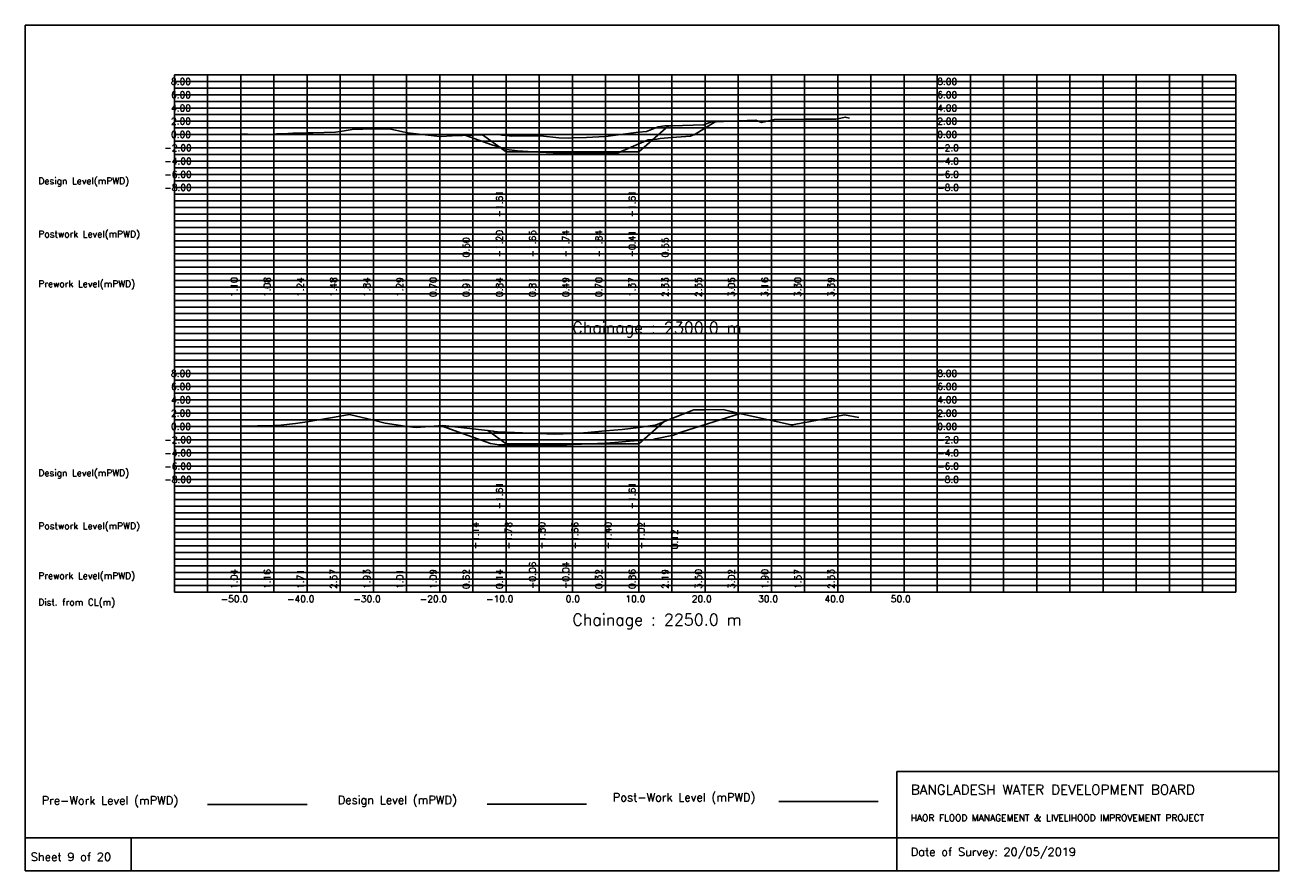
# Model space of a CAD drawing. Extents: x 0 to 189, y 0 to 128.
import ezdxf

# ---------------------------------------------------------------- set-up
doc = ezdxf.new("R2010")
doc.units = 0
doc.header["$MEASUREMENT"] = 0
doc.linetypes.add('1-1', pattern=[0])
for name, color, linetype in [('P1', 7, 'CONTINUOUS'), ('P15', 8, 'CONTINUOUS'), ('P2', 3, 'CONTINUOUS'), ('P3', 1, 'CONTINUOUS'), ('P6', 4, 'CONTINUOUS')]:
    doc.layers.add(name, color=color, linetype=linetype)
doc.styles.add('ROMAN_SIMPLEX', font='ROMANS')

msp = doc.modelspace()

# ---------------------------------------------------------------- linework, layer by layer
at = {"layer": 'P1'}
for p, q in [((0, 127.5), (0, 5)), ((0, 127.5), (189, 127.5)), ((189, 127.5), (189, 5)), ((131.4, 15), (131.4, 0)), ((131.4, 15), (189, 15)), ((16, 5), (16, 0))]:
    msp.add_line(p, q, dxfattribs=at)
at = {"layer": 'P1', "linetype": '1-1'}
msp.add_lwpolyline([(0, 0), (189, 0), (189, 5), (0, 5), (0, 0)], dxfattribs=at)
at = {"layer": 'P15', "linetype": '1-1'}
for points in [[(22.5, 120), (182.5, 120)], [(22.5, 42), (22.5, 120)], [(27.5, 42), (27.5, 120)], [(32.5, 42), (32.5, 120)], [(37.5, 42), (37.5, 120)], [(42.5, 42), (42.5, 120)], [(47.5, 42), (47.5, 120)], [(52.5, 42), (52.5, 120)], [(57.5, 42), (57.5, 120)], [(62.5, 42), (62.5, 120)], [(67.5, 42), (67.5, 120)], [(72.5, 42), (72.5, 120)], [(77.5, 42), (77.5, 120)], [(82.5, 42), (82.5, 120)], [(87.5, 42), (87.5, 120)], [(92.5, 42), (92.5, 120)], [(97.5, 42), (97.5, 120)], [(102.5, 42), (102.5, 120)], [(107.5, 42), (107.5, 120)], [(112.5, 42), (112.5, 120)], [(117.5, 42), (117.5, 120)], [(122.5, 42), (122.5, 120)], [(127.5, 42), (127.5, 120)], [(132.5, 42), (132.5, 120)], [(137.5, 42), (137.5, 120)], [(142.5, 42), (142.5, 120)], [(147.5, 42), (147.5, 120)], [(152.5, 42), (152.5, 120)], [(157.5, 42), (157.5, 120)], [(162.5, 42), (162.5, 120)], [(167.5, 42), (167.5, 120)], [(172.5, 42), (172.5, 120)], [(177.5, 42), (177.5, 120)], [(182.5, 42), (182.5, 120)], [(22.5, 119), (182.5, 119)], [(22.5, 118), (182.5, 118)], [(22.5, 117), (182.5, 117)], [(22.5, 116), (182.5, 116)], [(22.5, 115), (182.5, 115)], [(22.5, 114), (182.5, 114)], [(22.5, 113), (182.5, 113)], [(22.5, 112), (182.5, 112)], [(22.5, 111), (182.5, 111)], [(22.5, 110), (182.5, 110)], [(22.5, 109), (182.5, 109)], [(22.5, 108), (182.5, 108)], [(22.5, 107), (182.5, 107)], [(22.5, 106), (182.5, 106)], [(22.5, 105), (182.5, 105)], [(22.5, 104), (182.5, 104)], [(22.5, 103), (182.5, 103)], [(22.5, 102), (182.5, 102)], [(22.5, 101), (182.5, 101)], [(22.5, 100), (182.5, 100)], [(22.5, 99), (182.5, 99)], [(22.5, 98), (182.5, 98)], [(22.5, 97), (182.5, 97)], [(22.5, 96), (182.5, 96)], [(22.5, 95), (182.5, 95)], [(22.5, 94), (182.5, 94)], [(22.5, 93), (182.5, 93)], [(22.5, 92), (182.5, 92)], [(22.5, 91), (182.5, 91)], [(22.5, 90), (182.5, 90)], [(22.5, 89), (182.5, 89)], [(22.5, 88), (182.5, 88)], [(22.5, 87), (182.5, 87)], [(22.5, 86), (182.5, 86)], [(22.5, 85), (182.5, 85)], [(22.5, 84), (182.5, 84)], [(22.5, 83), (182.5, 83)], [(22.5, 82), (182.5, 82)], [(22.5, 81), (182.5, 81)], [(22.5, 80), (182.5, 80)], [(22.5, 79), (182.5, 79)], [(22.5, 78), (182.5, 78)], [(22.5, 77), (182.5, 77)], [(22.5, 76), (182.5, 76)], [(22.5, 75), (182.5, 75)], [(22.5, 74), (182.5, 74)], [(22.5, 73), (182.5, 73)], [(22.5, 72), (182.5, 72)], [(22.5, 71), (182.5, 71)], [(22.5, 70), (182.5, 70)], [(22.5, 69), (182.5, 69)], [(22.5, 68), (182.5, 68)], [(22.5, 67), (182.5, 67)], [(22.5, 66), (182.5, 66)], [(22.5, 65), (182.5, 65)], [(22.5, 64), (182.5, 64)], [(22.5, 63), (182.5, 63)], [(22.5, 62), (182.5, 62)], [(22.5, 61), (182.5, 61)], [(22.5, 60), (182.5, 60)], [(22.5, 59), (182.5, 59)], [(22.5, 58), (182.5, 58)], [(22.5, 57), (182.5, 57)], [(22.5, 56), (182.5, 56)], [(22.5, 55), (182.5, 55)], [(22.5, 54), (182.5, 54)], [(22.5, 53), (182.5, 53)], [(22.5, 52), (182.5, 52)], [(22.5, 51), (182.5, 51)], [(22.5, 50), (182.5, 50)], [(22.5, 49), (182.5, 49)], [(22.5, 48), (182.5, 48)], [(22.5, 47), (182.5, 47)], [(22.5, 46), (182.5, 46)], [(22.5, 45), (182.5, 45)], [(22.5, 44), (182.5, 44)], [(22.5, 43), (182.5, 43)], [(22.5, 42), (182.5, 42)]]:
    msp.add_lwpolyline(points, dxfattribs=at)
at = {"layer": 'P2'}
msp.add_line((27.5, 10), (42.5, 10), dxfattribs=at)
at = {"layer": 'P2', "linetype": '1-1'}
for points in [[(32.5, 111.1), (34.54, 111.02), (37.5, 111.08), (37.9, 111.09), (39.62, 111.16), (40.34, 111.23), (42.5, 111.24), (43.37, 111.25), (46.81, 111.36), (47.5, 111.48), (49.3, 111.78), (52.5, 111.84), (54.95, 111.88), (56.95, 111.4), (57.5, 111.29), (57.62, 111.27), (62.5, 110.7), (62.73, 110.68), (64.38, 110.8), (67.5, 110.91), (70.68, 111.02), (71.26, 111.07), (71.84, 110.92), (72.5, 110.84), (73.35, 110.73), (77.5, 110.81), (77.71, 110.81), (80.46, 110.52), (81.86, 110.47), (82.5, 110.49), (84.63, 110.53), (87.39, 110.69), (87.5, 110.7), (92.45, 111.37), (92.5, 111.37), (93.65, 111.47), (95.44, 112.16), (96.44, 112.3), (97.5, 112.33), (102.32, 112.47), (102.5, 112.55), (103.38, 112.89), (104.18, 112.9), (107.5, 113.05), (110.15, 113.18), (111.02, 112.82), (112.5, 113.16), (112.89, 113.26), (117.5, 113.3), (122.23, 113.34), (122.5, 113.39), (123.63, 113.63), (124.28, 113.48)], [(32.5, 67.04), (37.5, 67.16), (38.55, 67.19), (40.76, 67.42), (42.5, 67.71), (47.5, 68.57), (48.85, 68.8), (48.92, 68.8), (52.5, 67.93), (54.29, 67.5), (56.59, 67.13), (57.5, 67.01), (58.93, 66.82), (62.33, 67.07), (62.5, 67.09), (62.99, 67.13), (67.5, 66.62), (70.54, 66.28), (70.72, 66.24), (70.97, 66.2), (71.22, 66.19), (72.5, 66.14), (77.5, 65.94), (79.73, 65.85), (82.5, 65.96), (84.19, 66.03), (84.3, 66.05), (87.5, 66.32), (90.02, 66.54), (92.5, 66.86), (94.95, 67.18), (95.02, 67.21), (97.5, 68.19), (100.79, 69.48), (100.84, 69.49), (102.5, 69.5), (105.22, 69.53), (107.5, 69.02), (112.5, 67.9), (115.49, 67.23), (115.69, 67.23), (117.5, 67.57), (117.87, 67.64), (122.5, 68.53), (123.54, 68.73), (125.68, 68.37)]]:
    msp.add_lwpolyline(points, dxfattribs=at)
at = {"layer": 'P3'}
msp.add_line((69.63, 10.07), (84.63, 10.07), dxfattribs=at)
at = {"layer": 'P3', "linetype": '1-1'}
for points in [[(68.95, 110.96), (72.5, 108.39), (77.5, 108.39), (82.5, 108.39), (87.5, 108.39), (92.5, 108.39), (96.98, 112.31)], [(69.75, 66.37), (72.5, 64.38), (77.5, 64.38), (82.5, 64.38), (87.5, 64.38), (92.5, 64.38), (96.31, 67.72)]]:
    msp.add_lwpolyline(points, dxfattribs=at)
at = {"layer": 'P6'}
msp.add_line((113.6, 10.48), (128.6, 10.48), dxfattribs=at)
at = {"layer": 'P6', "linetype": '1-1'}
for points in [[(66.45, 110.87), (70.36, 109.47), (72.5, 108.8), (72.59, 108.77), (74.22, 108.52), (77.5, 108.35), (79.58, 108.24), (81.1, 108.25), (82.5, 108.26), (82.59, 108.26), (87.5, 108.16), (88.57, 108.21), (89.42, 108.25), (92.5, 109.59), (93.92, 110.2), (95.24, 110.32), (95.75, 110.42), (97.5, 110.55), (100.29, 110.74), (100.59, 110.89), (100.88, 110.94), (104.04, 112.9)], [(62.7, 67.11), (70.15, 64.44), (71.46, 64.22), (73.03, 64.23), (73.88, 64.22), (74.15, 64.21), (75.91, 64.21), (77.27, 64.24), (78.37, 64.2), (78.88, 64.2), (80.04, 64.21), (81.14, 64.23), (81.67, 64.22), (83.24, 64.32), (83.88, 64.34), (87.5, 64.49), (88.88, 64.6), (91.09, 64.77), (93.88, 64.98), (94.71, 65.04), (95.04, 65.12), (97.72, 65.7), (98.22, 65.9), (98.56, 66.05), (98.88, 66.12), (107.81, 68.95)]]:
    msp.add_lwpolyline(points, dxfattribs=at)

# ---------------------------------------------------------------- texts
at = {"layer": 'P1', "style": 'ROMAN_SIMPLEX'}
for s, height, rotation, p in [('8.00', 1, 360, (22, 118.5)), ('8.00', 1, 360, (137.5, 118.5)), ('6.00', 1, 360, (22, 116.5)), ('6.00', 1, 360, (137.5, 116.5)), ('4.00', 1, 360, (22, 114.5)), ('4.00', 1, 360, (137.5, 114.5)), ('2.00', 1, 360, (22, 112.5)), ('2.00', 1, 360, (137.5, 112.5)), ('0.00', 1, 360, (22, 110.5)), ('0.00', 1, 360, (137.5, 110.5)), ('-2.00', 1, 360, (21, 108.5)), ('-2.0', 1, 360, (137.5, 108.5)), ('-4.00', 1, 360, (21, 106.5)), ('-4.0', 1, 360, (137.5, 106.5)), ('Design Level(mPWD)', 1, 360, (2, 103.5)), ('-6.00', 1, 360, (21, 104.5)), ('-6.0', 1, 360, (137.5, 104.5)), ('-8.00', 1, 360, (21, 102.5)), ('-8.0', 1, 360, (137.5, 102.5)), ('-1.61', 1, 90, (72, 98.5)), ('-1.61', 1, 90, (92, 98.5)), ('Postwork Level(mPWD)', 1, 360, (2, 95.5)), ('0.50', 1, 90, (67, 92.5)), ('-1.20', 1, 90, (72, 92.5)), ('-1.65', 1, 90, (77, 92.5)), ('-1.74', 1, 90, (82, 92.5)), ('-1.84', 1, 90, (87, 92.5)), ('-0.41', 1, 90, (92, 92.5)), ('0.55', 1, 90, (97, 92.5)), ('Prework Level(mPWD)', 1, 360, (2, 88)), ('1.10', 1, 90, (32, 86.5)), ('1.08', 1, 90, (37, 86.5)), ('1.24', 1, 90, (42, 86.5)), ('1.48', 1, 90, (47, 86.5)), ('1.84', 1, 90, (52, 86.5)), ('1.29', 1, 90, (57, 86.5)), ('0.70', 1, 90, (62, 86.5)), ('0.91', 1, 90, (67, 86.5)), ('0.84', 1, 90, (72, 86.5)), ('0.81', 1, 90, (77, 86.5)), ('0.49', 1, 90, (82, 86.5)), ('0.70', 1, 90, (87, 86.5)), ('1.37', 1, 90, (92, 86.5)), ('2.33', 1, 90, (97, 86.5)), ('2.55', 1, 90, (102, 86.5)), ('3.05', 1, 90, (107, 86.5)), ('3.16', 1, 90, (112, 86.5)), ('3.30', 1, 90, (117, 86.5)), ('3.39', 1, 90, (122, 86.5)), ('Chainage : 2300.0 m', 1.75, 360, (82.5, 81)), ('8.00', 1, 360, (22, 74.5)), ('8.00', 1, 360, (137.5, 74.5)), ('6.00', 1, 360, (22, 72.5)), ('6.00', 1, 360, (137.5, 72.5)), ('4.00', 1, 360, (22, 70.5)), ('4.00', 1, 360, (137.5, 70.5)), ('2.00', 1, 360, (22, 68.5)), ('2.00', 1, 360, (137.5, 68.5)), ('0.00', 1, 360, (22, 66.5)), ('0.00', 1, 360, (137.5, 66.5)), ('-2.00', 1, 360, (21, 64.5)), ('-2.0', 1, 360, (137.5, 64.5)), ('-4.00', 1, 360, (21, 62.5)), ('-4.0', 1, 360, (137.5, 62.5)), ('Design Level(mPWD)', 1, 360, (2, 59.5)), ('-6.00', 1, 360, (21, 60.5)), ('-6.0', 1, 360, (137.5, 60.5)), ('-8.00', 1, 360, (21, 58.5)), ('-8.0', 1, 360, (137.5, 58.5)), ('-1.61', 1, 90, (72, 54.5)), ('-1.61', 1, 90, (92, 54.5)), ('Postwork Level(mPWD)', 1, 360, (2, 51.5)), ('-1.14', 1, 90, (68.38, 48.5)), ('-1.78', 1, 90, (73.38, 48.5)), ('-1.80', 1, 90, (78.38, 48.5)), ('-1.66', 1, 90, (83.38, 48.5)), ('-1.40', 1, 90, (88.38, 48.5)), ('-1.02', 1, 90, (93.38, 48.5)), ('0.12', 1, 90, (98.38, 48.5)), ('-0.06', 1, 90, (77, 42.5)), ('-0.04', 1, 90, (82, 42.5)), ('Prework Level(mPWD)', 1, 360, (2, 44)), ('1.04', 1, 90, (32, 42.5)), ('1.16', 1, 90, (37, 42.5)), ('1.71', 1, 90, (42, 42.5)), ('2.57', 1, 90, (47, 42.5)), ('1.93', 1, 90, (52, 42.5)), ('1.01', 1, 90, (57, 42.5)), ('1.09', 1, 90, (62, 42.5)), ('0.62', 1, 90, (67, 42.5)), ('0.14', 1, 90, (72, 42.5)), ('0.32', 1, 90, (87, 42.5)), ('0.86', 1, 90, (92, 42.5)), ('2.19', 1, 90, (97, 42.5)), ('3.50', 1, 90, (102, 42.5)), ('3.02', 1, 90, (107, 42.5)), ('1.90', 1, 90, (112, 42.5)), ('1.57', 1, 90, (117, 42.5)), ('2.53', 1, 90, (122, 42.5)), ('Dist. from CL(m)', 1, 360, (2, 40)), ('-50.0', 1, 360, (29.5, 40.5)), ('-40.0', 1, 360, (39.5, 40.5)), ('-30.0', 1, 360, (49.5, 40.5)), ('-20.0', 1, 360, (59.5, 40.5)), ('-10.0', 1, 360, (69.5, 40.5)), ('0.0', 1, 360, (81.5, 40.5)), ('10.0', 1, 360, (90.5, 40.5)), ('20.0', 1, 360, (100.5, 40.5)), ('30.0', 1, 360, (110.5, 40.5)), ('40.0', 1, 360, (120.5, 40.5)), ('50.0', 1, 360, (130.5, 40.5)), ('Chainage : 2250.0 m', 1.75, 360, (82.5, 37)), (' Sheet 9 of 20', 1.25, 360, (0, 1.5))]:
    msp.add_text(s, height=height, rotation=rotation, dxfattribs=at).set_placement(p)
for s, height, p in [('Pre-Work Level (mPWD)', 1.25, (2.5, 10)), ('Design Level (mPWD)', 1.25, (47.13, 10.07)), ('Post-Work Level (mPWD)', 1.25, (88.6, 10.48)), ('BANGLADESH WATER DEVELOPMENT BOARD', 1.5, (133.5, 11.5)), ('HAOR FLOOD MANAGEMENT & LIVELIHOOD IMPROVEMENT PROJECT', 1, (133.5, 7.5)), ('Date of Survey: 20/05/2019', 1.25, (133.5, 2.25))]:
    msp.add_text(s, height=height, dxfattribs=at).set_placement(p)

doc.saveas('drawing.dxf')
